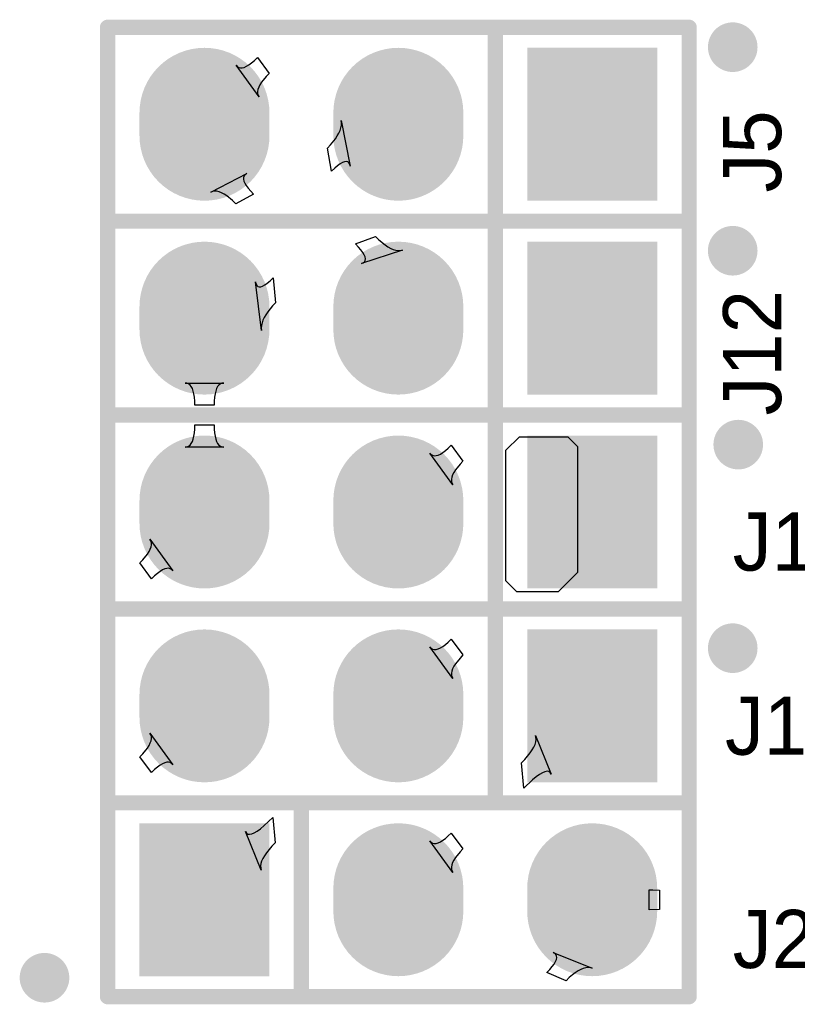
# Model space of a CAD drawing. Header units: millimetres. Extents: x 49.81 to 54.17, y 32.15 to 34.5.
# Tile 3 of 10: x 51.15 to 51.55, y 32.66 to 33.16. Entities that reach past the tile are written whole.
import ezdxf

# ---------------------------------------------------------------- set-up
doc = ezdxf.new("R2010")
doc.units = ezdxf.units.MM
doc.header["$MEASUREMENT"] = 0
for name, color, linetype in [('BottomLayer', 5, 'Continuous'), ('BottomSolder', 6, 'Continuous'), ('MultiLayer', 9, 'Continuous'), ('PadHoleLayer', 156, 'Continuous'), ('TopLayer', 1, 'Continuous'), ('TopOverlay', 2, 'Continuous'), ('TopSolder', 216, 'Continuous')]:
    doc.layers.add(name, color=color, linetype=linetype)

# ---------------------------------------------------------------- blocks, each defined once
blk = doc.blocks.new('SIP_3_2_54_1')
at = {"layer": 'BottomLayer', "const_width": 0.05906}
for points in [[(0, 0.00591), (0, -0.00591)], [(0.1, 0.00591), (0.1, -0.00591)]]:
    blk.add_lwpolyline(points, dxfattribs=at)
at = {"layer": 'BottomLayer', "const_width": 0.02953}
for points in [[(-0.01476, 0.00591, 1), (0.01476, 0.00591, 1)], [(0.08524, 0.00591, 1), (0.11476, 0.00591, 1)], [(-0.01476, -0.00591, 1), (0.01476, -0.00591, 1)], [(0.08524, -0.00591, 1), (0.11476, -0.00591, 1)]]:
    blk.add_lwpolyline(points, format="xyb", close=True, dxfattribs=at)
at = {"layer": 'BottomLayer'}
blk.add_solid([(-0.12953, -0.03543), (-0.07047, -0.03543), (-0.12953, 0.03543), (-0.07047, 0.03543)], dxfattribs=at)
at = {"layer": 'BottomSolder', "const_width": 0.06706}
for points in [[(0, 0.00591), (0, -0.00591)], [(0.1, 0.00591), (0.1, -0.00591)]]:
    blk.add_lwpolyline(points, dxfattribs=at)
at = {"layer": 'BottomSolder', "const_width": 0.03353}
for points in [[(-0.01676, 0.00591, 1), (0.01676, 0.00591, 1)], [(0.08324, 0.00591, 1), (0.11676, 0.00591, 1)], [(-0.01676, -0.00591, 1), (0.01676, -0.00591, 1)], [(0.08324, -0.00591, 1), (0.11676, -0.00591, 1)]]:
    blk.add_lwpolyline(points, format="xyb", close=True, dxfattribs=at)
at = {"layer": 'BottomSolder'}
blk.add_solid([(-0.13353, -0.03943), (-0.06647, -0.03943), (-0.13353, 0.03943), (-0.06647, 0.03943)], dxfattribs=at)
at = {"layer": 'MultiLayer', "const_width": 0.05906}
for points in [[(0, 0.00591), (0, -0.00591)], [(0.1, 0.00591), (0.1, -0.00591)]]:
    blk.add_lwpolyline(points, dxfattribs=at)
at = {"layer": 'MultiLayer', "const_width": 0.02953}
for points in [[(-0.01476, 0.00591, 1), (0.01476, 0.00591, 1)], [(0.08524, 0.00591, 1), (0.11476, 0.00591, 1)], [(-0.01476, -0.00591, 1), (0.01476, -0.00591, 1)], [(0.08524, -0.00591, 1), (0.11476, -0.00591, 1)]]:
    blk.add_lwpolyline(points, format="xyb", close=True, dxfattribs=at)
at = {"layer": 'MultiLayer'}
blk.add_solid([(-0.12953, -0.03543), (-0.07047, -0.03543), (-0.12953, 0.03543), (-0.07047, 0.03543)], dxfattribs=at)
at = {"layer": 'PadHoleLayer', "const_width": 0.01969}
for points in [[(-0.10984, 0, 1), (-0.09016, 0, 1)], [(-0.00984, 0, 1), (0.00984, 0, 1)], [(0.09016, 0, 1), (0.10984, 0, 1)]]:
    blk.add_lwpolyline(points, format="xyb", close=True, dxfattribs=at)
at = {"layer": 'TopLayer', "const_width": 0.05906}
for points in [[(0, 0.00591), (0, -0.00591)], [(0.1, 0.00591), (0.1, -0.00591)]]:
    blk.add_lwpolyline(points, dxfattribs=at)
at = {"layer": 'TopLayer', "const_width": 0.02953}
for points in [[(-0.01476, 0.00591, 1), (0.01476, 0.00591, 1)], [(0.08524, 0.00591, 1), (0.11476, 0.00591, 1)], [(-0.01476, -0.00591, 1), (0.01476, -0.00591, 1)], [(0.08524, -0.00591, 1), (0.11476, -0.00591, 1)]]:
    blk.add_lwpolyline(points, format="xyb", close=True, dxfattribs=at)
at = {"layer": 'TopLayer'}
blk.add_solid([(-0.12953, -0.03543), (-0.07047, -0.03543), (-0.12953, 0.03543), (-0.07047, 0.03543)], dxfattribs=at)
at = {"layer": 'TopOverlay', "const_width": 0.00787}
for points in [[(-0.15, -0.05), (-0.15, 0.05)], [(-0.15, 0.05), (0.15, 0.05)], [(-0.05, -0.05), (-0.05, 0.05)], [(0.15, -0.05), (0.15, 0.05)], [(-0.15, -0.05), (0.15, -0.05)]]:
    blk.add_lwpolyline(points, dxfattribs=at)
at = {"layer": 'TopOverlay'}
for points, const_width in [([(-0.15197, 0.05, 1), (-0.14803, 0.05, 1)], 0.00394), ([(-0.15197, 0.05, 1), (-0.14803, 0.05, 1)], 0.00394), ([(-0.05197, 0.05, 1), (-0.04803, 0.05, 1)], 0.00394), ([(0.14803, 0.05, 1), (0.15197, 0.05, 1)], 0.00394), ([(0.14803, 0.05, 1), (0.15197, 0.05, 1)], 0.00394), ([(-0.1776, -0.04024, 1), (-0.18744, -0.04024, 1)], 0.01575), ([(-0.19138, -0.04024, 1), (-0.1835, -0.04024, 1)], 0.00787), ([(-0.18154, -0.04024, 1), (-0.17366, -0.04024, 1)], 0.00787), ([(-0.15197, -0.05, 1), (-0.14803, -0.05, 1)], 0.00394), ([(-0.15197, -0.05, 1), (-0.14803, -0.05, 1)], 0.00394), ([(-0.05197, -0.05, 1), (-0.04803, -0.05, 1)], 0.00394), ([(0.14803, -0.05, 1), (0.15197, -0.05, 1)], 0.00394), ([(0.14803, -0.05, 1), (0.15197, -0.05, 1)], 0.00394)]:
    blk.add_lwpolyline(points, format="xyb", close=True, dxfattribs=dict(at, const_width=const_width))
at = {"layer": 'TopSolder', "const_width": 0.06706}
for points in [[(0, 0.00591), (0, -0.00591)], [(0.1, 0.00591), (0.1, -0.00591)]]:
    blk.add_lwpolyline(points, dxfattribs=at)
at = {"layer": 'TopSolder', "const_width": 0.03353}
for points in [[(-0.01676, 0.00591, 1), (0.01676, 0.00591, 1)], [(0.08324, 0.00591, 1), (0.11676, 0.00591, 1)], [(-0.01676, -0.00591, 1), (0.01676, -0.00591, 1)], [(0.08324, -0.00591, 1), (0.11676, -0.00591, 1)]]:
    blk.add_lwpolyline(points, format="xyb", close=True, dxfattribs=at)
at = {"layer": 'TopSolder'}
blk.add_solid([(-0.13353, -0.03943), (-0.06647, -0.03943), (-0.13353, 0.03943), (-0.06647, 0.03943)], dxfattribs=at)
blk = doc.blocks.new('SIP_3_2_54_2')
at = {"layer": 'BottomLayer', "const_width": 0.05906}
for points in [[(0, 0.00591), (0, -0.00591)], [(0.1, 0.00591), (0.1, -0.00591)]]:
    blk.add_lwpolyline(points, dxfattribs=at)
at = {"layer": 'BottomLayer', "const_width": 0.02953}
for points in [[(-0.01476, 0.00591, 1), (0.01476, 0.00591, 1)], [(0.08524, 0.00591, 1), (0.11476, 0.00591, 1)], [(-0.01476, -0.00591, 1), (0.01476, -0.00591, 1)], [(0.08524, -0.00591, 1), (0.11476, -0.00591, 1)]]:
    blk.add_lwpolyline(points, format="xyb", close=True, dxfattribs=at)
at = {"layer": 'BottomLayer'}
blk.add_solid([(-0.12953, -0.03543), (-0.07047, -0.03543), (-0.12953, 0.03543), (-0.07047, 0.03543)], dxfattribs=at)
at = {"layer": 'BottomSolder', "const_width": 0.06706}
for points in [[(0, 0.00591), (0, -0.00591)], [(0.1, 0.00591), (0.1, -0.00591)]]:
    blk.add_lwpolyline(points, dxfattribs=at)
at = {"layer": 'BottomSolder', "const_width": 0.03353}
for points in [[(-0.01676, 0.00591, 1), (0.01676, 0.00591, 1)], [(0.08324, 0.00591, 1), (0.11676, 0.00591, 1)], [(-0.01676, -0.00591, 1), (0.01676, -0.00591, 1)], [(0.08324, -0.00591, 1), (0.11676, -0.00591, 1)]]:
    blk.add_lwpolyline(points, format="xyb", close=True, dxfattribs=at)
at = {"layer": 'BottomSolder'}
blk.add_solid([(-0.13353, -0.03943), (-0.06647, -0.03943), (-0.13353, 0.03943), (-0.06647, 0.03943)], dxfattribs=at)
at = {"layer": 'MultiLayer', "const_width": 0.05906}
for points in [[(0, 0.00591), (0, -0.00591)], [(0.1, 0.00591), (0.1, -0.00591)]]:
    blk.add_lwpolyline(points, dxfattribs=at)
at = {"layer": 'MultiLayer', "const_width": 0.02953}
for points in [[(-0.01476, 0.00591, 1), (0.01476, 0.00591, 1)], [(0.08524, 0.00591, 1), (0.11476, 0.00591, 1)], [(-0.01476, -0.00591, 1), (0.01476, -0.00591, 1)], [(0.08524, -0.00591, 1), (0.11476, -0.00591, 1)]]:
    blk.add_lwpolyline(points, format="xyb", close=True, dxfattribs=at)
at = {"layer": 'MultiLayer'}
blk.add_solid([(-0.12953, -0.03543), (-0.07047, -0.03543), (-0.12953, 0.03543), (-0.07047, 0.03543)], dxfattribs=at)
at = {"layer": 'PadHoleLayer', "const_width": 0.01969}
for points in [[(-0.10984, 0, 1), (-0.09016, 0, 1)], [(-0.00984, 0, 1), (0.00984, 0, 1)], [(0.09016, 0, 1), (0.10984, 0, 1)]]:
    blk.add_lwpolyline(points, format="xyb", close=True, dxfattribs=at)
at = {"layer": 'TopLayer', "const_width": 0.05906}
for points in [[(0, 0.00591), (0, -0.00591)], [(0.1, 0.00591), (0.1, -0.00591)]]:
    blk.add_lwpolyline(points, dxfattribs=at)
at = {"layer": 'TopLayer', "const_width": 0.02953}
for points in [[(-0.01476, 0.00591, 1), (0.01476, 0.00591, 1)], [(0.08524, 0.00591, 1), (0.11476, 0.00591, 1)], [(-0.01476, -0.00591, 1), (0.01476, -0.00591, 1)], [(0.08524, -0.00591, 1), (0.11476, -0.00591, 1)]]:
    blk.add_lwpolyline(points, format="xyb", close=True, dxfattribs=at)
at = {"layer": 'TopLayer'}
blk.add_solid([(-0.12953, -0.03543), (-0.07047, -0.03543), (-0.12953, 0.03543), (-0.07047, 0.03543)], dxfattribs=at)
at = {"layer": 'TopOverlay', "const_width": 0.00787}
for points in [[(-0.15, 0.05), (-0.15, -0.05)], [(0.15, 0.05), (-0.15, 0.05)], [(-0.05, 0.05), (-0.05, -0.05)], [(0.15, 0.05), (0.15, -0.05)], [(0.15, -0.05), (-0.15, -0.05)]]:
    blk.add_lwpolyline(points, dxfattribs=at)
at = {"layer": 'TopOverlay'}
for points, const_width in [([(-0.15197, 0.05, 1), (-0.14803, 0.05, 1)], 0.00394), ([(-0.15197, 0.05, 1), (-0.14803, 0.05, 1)], 0.00394), ([(-0.05197, 0.05, 1), (-0.04803, 0.05, 1)], 0.00394), ([(0.14803, 0.05, 1), (0.15197, 0.05, 1)], 0.00394), ([(0.14803, 0.05, 1), (0.15197, 0.05, 1)], 0.00394), ([(-0.16756, -0.03476, 1), (-0.1774, -0.03476, 1)], 0.01575), ([(-0.18134, -0.03476, 1), (-0.17346, -0.03476, 1)], 0.00787), ([(-0.1715, -0.03476, 1), (-0.16362, -0.03476, 1)], 0.00787), ([(-0.15197, -0.05, 1), (-0.14803, -0.05, 1)], 0.00394), ([(-0.15197, -0.05, 1), (-0.14803, -0.05, 1)], 0.00394), ([(-0.05197, -0.05, 1), (-0.04803, -0.05, 1)], 0.00394), ([(0.14803, -0.05, 1), (0.15197, -0.05, 1)], 0.00394), ([(0.14803, -0.05, 1), (0.15197, -0.05, 1)], 0.00394)]:
    blk.add_lwpolyline(points, format="xyb", close=True, dxfattribs=dict(at, const_width=const_width))
at = {"layer": 'TopSolder', "const_width": 0.06706}
for points in [[(0, 0.00591), (0, -0.00591)], [(0.1, 0.00591), (0.1, -0.00591)]]:
    blk.add_lwpolyline(points, dxfattribs=at)
at = {"layer": 'TopSolder', "const_width": 0.03353}
for points in [[(-0.01676, 0.00591, 1), (0.01676, 0.00591, 1)], [(0.08324, 0.00591, 1), (0.11676, 0.00591, 1)], [(-0.01676, -0.00591, 1), (0.01676, -0.00591, 1)], [(0.08324, -0.00591, 1), (0.11676, -0.00591, 1)]]:
    blk.add_lwpolyline(points, format="xyb", close=True, dxfattribs=at)
at = {"layer": 'TopSolder'}
blk.add_solid([(-0.13353, -0.03943), (-0.06647, -0.03943), (-0.13353, 0.03943), (-0.06647, 0.03943)], dxfattribs=at)
blk = doc.blocks.new('SIP_3_2_54_3')
at = {"layer": 'BottomLayer', "const_width": 0.05906}
for points in [[(0, 0.00591), (0, -0.00591)], [(0.1, 0.00591), (0.1, -0.00591)]]:
    blk.add_lwpolyline(points, dxfattribs=at)
at = {"layer": 'BottomLayer', "const_width": 0.02953}
for points in [[(-0.01476, 0.00591, 1), (0.01476, 0.00591, 1)], [(0.08524, 0.00591, 1), (0.11476, 0.00591, 1)], [(-0.01476, -0.00591, 1), (0.01476, -0.00591, 1)], [(0.08524, -0.00591, 1), (0.11476, -0.00591, 1)]]:
    blk.add_lwpolyline(points, format="xyb", close=True, dxfattribs=at)
at = {"layer": 'BottomLayer'}
blk.add_solid([(-0.12953, -0.03543), (-0.07047, -0.03543), (-0.12953, 0.03543), (-0.07047, 0.03543)], dxfattribs=at)
at = {"layer": 'BottomSolder', "const_width": 0.06706}
for points in [[(0, 0.00591), (0, -0.00591)], [(0.1, 0.00591), (0.1, -0.00591)]]:
    blk.add_lwpolyline(points, dxfattribs=at)
at = {"layer": 'BottomSolder', "const_width": 0.03353}
for points in [[(-0.01676, 0.00591, 1), (0.01676, 0.00591, 1)], [(0.08324, 0.00591, 1), (0.11676, 0.00591, 1)], [(-0.01676, -0.00591, 1), (0.01676, -0.00591, 1)], [(0.08324, -0.00591, 1), (0.11676, -0.00591, 1)]]:
    blk.add_lwpolyline(points, format="xyb", close=True, dxfattribs=at)
at = {"layer": 'BottomSolder'}
blk.add_solid([(-0.13353, -0.03943), (-0.06647, -0.03943), (-0.13353, 0.03943), (-0.06647, 0.03943)], dxfattribs=at)
at = {"layer": 'MultiLayer', "const_width": 0.05906}
for points in [[(0, 0.00591), (0, -0.00591)], [(0.1, 0.00591), (0.1, -0.00591)]]:
    blk.add_lwpolyline(points, dxfattribs=at)
at = {"layer": 'MultiLayer', "const_width": 0.02953}
for points in [[(-0.01476, 0.00591, 1), (0.01476, 0.00591, 1)], [(0.08524, 0.00591, 1), (0.11476, 0.00591, 1)], [(-0.01476, -0.00591, 1), (0.01476, -0.00591, 1)], [(0.08524, -0.00591, 1), (0.11476, -0.00591, 1)]]:
    blk.add_lwpolyline(points, format="xyb", close=True, dxfattribs=at)
at = {"layer": 'MultiLayer'}
blk.add_solid([(-0.12953, -0.03543), (-0.07047, -0.03543), (-0.12953, 0.03543), (-0.07047, 0.03543)], dxfattribs=at)
at = {"layer": 'PadHoleLayer', "const_width": 0.01969}
for points in [[(-0.10984, 0, 1), (-0.09016, 0, 1)], [(-0.00984, 0, 1), (0.00984, 0, 1)], [(0.09016, 0, 1), (0.10984, 0, 1)]]:
    blk.add_lwpolyline(points, format="xyb", close=True, dxfattribs=at)
at = {"layer": 'TopLayer', "const_width": 0.05906}
for points in [[(0, 0.00591), (0, -0.00591)], [(0.1, 0.00591), (0.1, -0.00591)]]:
    blk.add_lwpolyline(points, dxfattribs=at)
at = {"layer": 'TopLayer', "const_width": 0.02953}
for points in [[(-0.01476, 0.00591, 1), (0.01476, 0.00591, 1)], [(0.08524, 0.00591, 1), (0.11476, 0.00591, 1)], [(-0.01476, -0.00591, 1), (0.01476, -0.00591, 1)], [(0.08524, -0.00591, 1), (0.11476, -0.00591, 1)]]:
    blk.add_lwpolyline(points, format="xyb", close=True, dxfattribs=at)
at = {"layer": 'TopLayer'}
blk.add_solid([(-0.12953, -0.03543), (-0.07047, -0.03543), (-0.12953, 0.03543), (-0.07047, 0.03543)], dxfattribs=at)
at = {"layer": 'TopOverlay', "const_width": 0.00787}
for points in [[(-0.15, 0.05), (-0.15, -0.05)], [(0.15, 0.05), (-0.15, 0.05)], [(-0.05, 0.05), (-0.05, -0.05)], [(0.15, 0.05), (0.15, -0.05)], [(0.15, -0.05), (-0.15, -0.05)]]:
    blk.add_lwpolyline(points, dxfattribs=at)
at = {"layer": 'TopOverlay'}
for points, const_width in [([(-0.15197, 0.05, 1), (-0.14803, 0.05, 1)], 0.00394), ([(-0.15197, 0.05, 1), (-0.14803, 0.05, 1)], 0.00394), ([(-0.05197, 0.05, 1), (-0.04803, 0.05, 1)], 0.00394), ([(0.14803, 0.05, 1), (0.15197, 0.05, 1)], 0.00394), ([(0.14803, 0.05, 1), (0.15197, 0.05, 1)], 0.00394), ([(-0.16756, -0.03976, 1), (-0.1774, -0.03976, 1)], 0.01575), ([(-0.18134, -0.03976, 1), (-0.17346, -0.03976, 1)], 0.00787), ([(-0.1715, -0.03976, 1), (-0.16362, -0.03976, 1)], 0.00787), ([(-0.15197, -0.05, 1), (-0.14803, -0.05, 1)], 0.00394), ([(-0.15197, -0.05, 1), (-0.14803, -0.05, 1)], 0.00394), ([(-0.05197, -0.05, 1), (-0.04803, -0.05, 1)], 0.00394), ([(0.14803, -0.05, 1), (0.15197, -0.05, 1)], 0.00394), ([(0.14803, -0.05, 1), (0.15197, -0.05, 1)], 0.00394)]:
    blk.add_lwpolyline(points, format="xyb", close=True, dxfattribs=dict(at, const_width=const_width))
at = {"layer": 'TopSolder', "const_width": 0.06706}
for points in [[(0, 0.00591), (0, -0.00591)], [(0.1, 0.00591), (0.1, -0.00591)]]:
    blk.add_lwpolyline(points, dxfattribs=at)
at = {"layer": 'TopSolder', "const_width": 0.03353}
for points in [[(-0.01676, 0.00591, 1), (0.01676, 0.00591, 1)], [(0.08324, 0.00591, 1), (0.11676, 0.00591, 1)], [(-0.01676, -0.00591, 1), (0.01676, -0.00591, 1)], [(0.08324, -0.00591, 1), (0.11676, -0.00591, 1)]]:
    blk.add_lwpolyline(points, format="xyb", close=True, dxfattribs=at)
at = {"layer": 'TopSolder'}
blk.add_solid([(-0.13353, -0.03943), (-0.06647, -0.03943), (-0.13353, 0.03943), (-0.06647, 0.03943)], dxfattribs=at)
blk = doc.blocks.new('SIP_3_2_54_30')
at = {"layer": 'BottomLayer', "const_width": 0.05906}
for points in [[(0, 0.00591), (0, -0.00591)], [(0.1, 0.00591), (0.1, -0.00591)]]:
    blk.add_lwpolyline(points, dxfattribs=at)
at = {"layer": 'BottomLayer', "const_width": 0.02953}
for points in [[(-0.01476, 0.00591, 1), (0.01476, 0.00591, 1)], [(0.08524, 0.00591, 1), (0.11476, 0.00591, 1)], [(-0.01476, -0.00591, 1), (0.01476, -0.00591, 1)], [(0.08524, -0.00591, 1), (0.11476, -0.00591, 1)]]:
    blk.add_lwpolyline(points, format="xyb", close=True, dxfattribs=at)
at = {"layer": 'BottomLayer'}
blk.add_solid([(-0.12953, -0.03543), (-0.07047, -0.03543), (-0.12953, 0.03543), (-0.07047, 0.03543)], dxfattribs=at)
at = {"layer": 'BottomSolder', "const_width": 0.06706}
for points in [[(0, 0.00591), (0, -0.00591)], [(0.1, 0.00591), (0.1, -0.00591)]]:
    blk.add_lwpolyline(points, dxfattribs=at)
at = {"layer": 'BottomSolder', "const_width": 0.03353}
for points in [[(-0.01676, 0.00591, 1), (0.01676, 0.00591, 1)], [(0.08324, 0.00591, 1), (0.11676, 0.00591, 1)], [(-0.01676, -0.00591, 1), (0.01676, -0.00591, 1)], [(0.08324, -0.00591, 1), (0.11676, -0.00591, 1)]]:
    blk.add_lwpolyline(points, format="xyb", close=True, dxfattribs=at)
at = {"layer": 'BottomSolder'}
blk.add_solid([(-0.13353, -0.03943), (-0.06647, -0.03943), (-0.13353, 0.03943), (-0.06647, 0.03943)], dxfattribs=at)
at = {"layer": 'MultiLayer', "const_width": 0.05906}
for points in [[(0, 0.00591), (0, -0.00591)], [(0.1, 0.00591), (0.1, -0.00591)]]:
    blk.add_lwpolyline(points, dxfattribs=at)
at = {"layer": 'MultiLayer', "const_width": 0.02953}
for points in [[(-0.01476, 0.00591, 1), (0.01476, 0.00591, 1)], [(0.08524, 0.00591, 1), (0.11476, 0.00591, 1)], [(-0.01476, -0.00591, 1), (0.01476, -0.00591, 1)], [(0.08524, -0.00591, 1), (0.11476, -0.00591, 1)]]:
    blk.add_lwpolyline(points, format="xyb", close=True, dxfattribs=at)
at = {"layer": 'MultiLayer'}
blk.add_solid([(-0.12953, -0.03543), (-0.07047, -0.03543), (-0.12953, 0.03543), (-0.07047, 0.03543)], dxfattribs=at)
at = {"layer": 'PadHoleLayer', "const_width": 0.01969}
for points in [[(-0.10984, 0, 1), (-0.09016, 0, 1)], [(-0.00984, 0, 1), (0.00984, 0, 1)], [(0.09016, 0, 1), (0.10984, 0, 1)]]:
    blk.add_lwpolyline(points, format="xyb", close=True, dxfattribs=at)
at = {"layer": 'TopLayer', "const_width": 0.05906}
for points in [[(0, 0.00591), (0, -0.00591)], [(0.1, 0.00591), (0.1, -0.00591)]]:
    blk.add_lwpolyline(points, dxfattribs=at)
at = {"layer": 'TopLayer', "const_width": 0.02953}
for points in [[(-0.01476, 0.00591, 1), (0.01476, 0.00591, 1)], [(0.08524, 0.00591, 1), (0.11476, 0.00591, 1)], [(-0.01476, -0.00591, 1), (0.01476, -0.00591, 1)], [(0.08524, -0.00591, 1), (0.11476, -0.00591, 1)]]:
    blk.add_lwpolyline(points, format="xyb", close=True, dxfattribs=at)
at = {"layer": 'TopLayer'}
blk.add_solid([(-0.12953, -0.03543), (-0.07047, -0.03543), (-0.12953, 0.03543), (-0.07047, 0.03543)], dxfattribs=at)
at = {"layer": 'TopOverlay', "const_width": 0.00787}
for points in [[(0.15, 0.05), (-0.15, 0.05)], [(-0.15, 0.05), (-0.15, -0.05)], [(-0.05, 0.05), (-0.05, -0.05)], [(0.15, 0.05), (0.15, -0.05)], [(0.15, -0.05), (-0.15, -0.05)]]:
    blk.add_lwpolyline(points, dxfattribs=at)
at = {"layer": 'TopOverlay'}
for points, const_width in [([(-0.15197, 0.05, 1), (-0.14803, 0.05, 1)], 0.00394), ([(-0.15197, 0.05, 1), (-0.14803, 0.05, 1)], 0.00394), ([(-0.05197, 0.05, 1), (-0.04803, 0.05, 1)], 0.00394), ([(0.14803, 0.05, 1), (0.15197, 0.05, 1)], 0.00394), ([(0.14803, 0.05, 1), (0.15197, 0.05, 1)], 0.00394), ([(-0.17041, -0.03476, 1), (-0.18025, -0.03476, 1)], 0.01575), ([(-0.18419, -0.03476, 1), (-0.17631, -0.03476, 1)], 0.00787), ([(-0.17434, -0.03476, 1), (-0.16647, -0.03476, 1)], 0.00787), ([(-0.15197, -0.05, 1), (-0.14803, -0.05, 1)], 0.00394), ([(-0.15197, -0.05, 1), (-0.14803, -0.05, 1)], 0.00394), ([(-0.05197, -0.05, 1), (-0.04803, -0.05, 1)], 0.00394), ([(0.14803, -0.05, 1), (0.15197, -0.05, 1)], 0.00394), ([(0.14803, -0.05, 1), (0.15197, -0.05, 1)], 0.00394)]:
    blk.add_lwpolyline(points, format="xyb", close=True, dxfattribs=dict(at, const_width=const_width))
at = {"layer": 'TopSolder', "const_width": 0.06706}
for points in [[(0, 0.00591), (0, -0.00591)], [(0.1, 0.00591), (0.1, -0.00591)]]:
    blk.add_lwpolyline(points, dxfattribs=at)
at = {"layer": 'TopSolder', "const_width": 0.03353}
for points in [[(-0.01676, 0.00591, 1), (0.01676, 0.00591, 1)], [(0.08324, 0.00591, 1), (0.11676, 0.00591, 1)], [(-0.01676, -0.00591, 1), (0.01676, -0.00591, 1)], [(0.08324, -0.00591, 1), (0.11676, -0.00591, 1)]]:
    blk.add_lwpolyline(points, format="xyb", close=True, dxfattribs=at)
at = {"layer": 'TopSolder'}
blk.add_solid([(-0.13353, -0.03943), (-0.06647, -0.03943), (-0.13353, 0.03943), (-0.06647, 0.03943)], dxfattribs=at)
blk = doc.blocks.new('SIP_3_2_54_31')
at = {"layer": 'BottomLayer', "const_width": 0.05906}
for points in [[(0, 0.00591), (0, -0.00591)], [(0.1, 0.00591), (0.1, -0.00591)]]:
    blk.add_lwpolyline(points, dxfattribs=at)
at = {"layer": 'BottomLayer', "const_width": 0.02953}
for points in [[(-0.01476, 0.00591, 1), (0.01476, 0.00591, 1)], [(0.08524, 0.00591, 1), (0.11476, 0.00591, 1)], [(-0.01476, -0.00591, 1), (0.01476, -0.00591, 1)], [(0.08524, -0.00591, 1), (0.11476, -0.00591, 1)]]:
    blk.add_lwpolyline(points, format="xyb", close=True, dxfattribs=at)
at = {"layer": 'BottomLayer'}
blk.add_solid([(-0.12953, -0.03543), (-0.07047, -0.03543), (-0.12953, 0.03543), (-0.07047, 0.03543)], dxfattribs=at)
at = {"layer": 'BottomSolder', "const_width": 0.06706}
for points in [[(0, 0.00591), (0, -0.00591)], [(0.1, 0.00591), (0.1, -0.00591)]]:
    blk.add_lwpolyline(points, dxfattribs=at)
at = {"layer": 'BottomSolder', "const_width": 0.03353}
for points in [[(-0.01676, 0.00591, 1), (0.01676, 0.00591, 1)], [(0.08324, 0.00591, 1), (0.11676, 0.00591, 1)], [(-0.01676, -0.00591, 1), (0.01676, -0.00591, 1)], [(0.08324, -0.00591, 1), (0.11676, -0.00591, 1)]]:
    blk.add_lwpolyline(points, format="xyb", close=True, dxfattribs=at)
at = {"layer": 'BottomSolder'}
blk.add_solid([(-0.13353, -0.03943), (-0.06647, -0.03943), (-0.13353, 0.03943), (-0.06647, 0.03943)], dxfattribs=at)
at = {"layer": 'MultiLayer', "const_width": 0.05906}
for points in [[(0, 0.00591), (0, -0.00591)], [(0.1, 0.00591), (0.1, -0.00591)]]:
    blk.add_lwpolyline(points, dxfattribs=at)
at = {"layer": 'MultiLayer', "const_width": 0.02953}
for points in [[(-0.01476, 0.00591, 1), (0.01476, 0.00591, 1)], [(0.08524, 0.00591, 1), (0.11476, 0.00591, 1)], [(-0.01476, -0.00591, 1), (0.01476, -0.00591, 1)], [(0.08524, -0.00591, 1), (0.11476, -0.00591, 1)]]:
    blk.add_lwpolyline(points, format="xyb", close=True, dxfattribs=at)
at = {"layer": 'MultiLayer'}
blk.add_solid([(-0.12953, -0.03543), (-0.07047, -0.03543), (-0.12953, 0.03543), (-0.07047, 0.03543)], dxfattribs=at)
at = {"layer": 'PadHoleLayer', "const_width": 0.01969}
for points in [[(-0.10984, 0, 1), (-0.09016, 0, 1)], [(-0.00984, 0, 1), (0.00984, 0, 1)], [(0.09016, 0, 1), (0.10984, 0, 1)]]:
    blk.add_lwpolyline(points, format="xyb", close=True, dxfattribs=at)
at = {"layer": 'TopLayer', "const_width": 0.05906}
for points in [[(0, 0.00591), (0, -0.00591)], [(0.1, 0.00591), (0.1, -0.00591)]]:
    blk.add_lwpolyline(points, dxfattribs=at)
at = {"layer": 'TopLayer', "const_width": 0.02953}
for points in [[(-0.01476, 0.00591, 1), (0.01476, 0.00591, 1)], [(0.08524, 0.00591, 1), (0.11476, 0.00591, 1)], [(-0.01476, -0.00591, 1), (0.01476, -0.00591, 1)], [(0.08524, -0.00591, 1), (0.11476, -0.00591, 1)]]:
    blk.add_lwpolyline(points, format="xyb", close=True, dxfattribs=at)
at = {"layer": 'TopLayer'}
blk.add_solid([(-0.12953, -0.03543), (-0.07047, -0.03543), (-0.12953, 0.03543), (-0.07047, 0.03543)], dxfattribs=at)
at = {"layer": 'TopOverlay', "const_width": 0.00787}
for points in [[(0.15, 0.05), (-0.15, 0.05)], [(-0.15, 0.05), (-0.15, -0.05)], [(-0.05, 0.05), (-0.05, -0.05)], [(0.15, 0.05), (0.15, -0.05)], [(0.15, -0.05), (-0.15, -0.05)]]:
    blk.add_lwpolyline(points, dxfattribs=at)
at = {"layer": 'TopOverlay'}
for points, const_width in [([(-0.15197, 0.05, 1), (-0.14803, 0.05, 1)], 0.00394), ([(-0.15197, 0.05, 1), (-0.14803, 0.05, 1)], 0.00394), ([(-0.05197, 0.05, 1), (-0.04803, 0.05, 1)], 0.00394), ([(0.14803, 0.05, 1), (0.15197, 0.05, 1)], 0.00394), ([(0.14803, 0.05, 1), (0.15197, 0.05, 1)], 0.00394), ([(-0.16756, -0.02976, 1), (-0.1774, -0.02976, 1)], 0.01575), ([(-0.18134, -0.02976, 1), (-0.17346, -0.02976, 1)], 0.00787), ([(-0.1715, -0.02976, 1), (-0.16362, -0.02976, 1)], 0.00787), ([(-0.15197, -0.05, 1), (-0.14803, -0.05, 1)], 0.00394), ([(-0.15197, -0.05, 1), (-0.14803, -0.05, 1)], 0.00394), ([(-0.05197, -0.05, 1), (-0.04803, -0.05, 1)], 0.00394), ([(0.14803, -0.05, 1), (0.15197, -0.05, 1)], 0.00394), ([(0.14803, -0.05, 1), (0.15197, -0.05, 1)], 0.00394)]:
    blk.add_lwpolyline(points, format="xyb", close=True, dxfattribs=dict(at, const_width=const_width))
at = {"layer": 'TopSolder', "const_width": 0.06706}
for points in [[(0, 0.00591), (0, -0.00591)], [(0.1, 0.00591), (0.1, -0.00591)]]:
    blk.add_lwpolyline(points, dxfattribs=at)
at = {"layer": 'TopSolder', "const_width": 0.03353}
for points in [[(-0.01676, 0.00591, 1), (0.01676, 0.00591, 1)], [(0.08324, 0.00591, 1), (0.11676, 0.00591, 1)], [(-0.01676, -0.00591, 1), (0.01676, -0.00591, 1)], [(0.08324, -0.00591, 1), (0.11676, -0.00591, 1)]]:
    blk.add_lwpolyline(points, format="xyb", close=True, dxfattribs=at)
at = {"layer": 'TopSolder'}
blk.add_solid([(-0.13353, -0.03943), (-0.06647, -0.03943), (-0.13353, 0.03943), (-0.06647, 0.03943)], dxfattribs=at)

msp = doc.modelspace()

# ---------------------------------------------------------------- linework, layer by layer
at = {"layer": 'BottomLayer'}
for p, q in [((51.25075, 33.07413), (51.26935, 33.08368)), ((51.26855, 33.08314), (51.268, 33.08249)), ((51.26935, 33.08368), (51.26855, 33.08314)), ((51.26771, 33.08172), (51.26768, 33.08084)), ((51.26768, 33.08084), (51.2679, 33.07984)), ((51.268, 33.08249), (51.26771, 33.08172)), ((51.2679, 33.07984), (51.26838, 33.07873)), ((51.26838, 33.07873), (51.26911, 33.0775)), ((51.2517, 33.07449), (51.25075, 33.07413)), ((51.25273, 33.07464), (51.2517, 33.07449)), ((51.25384, 33.07458), (51.25273, 33.07464)), ((51.25502, 33.07431), (51.25384, 33.07458)), ((51.25627, 33.07382), (51.25502, 33.07431)), ((51.2576, 33.07312), (51.25627, 33.07382)), ((51.259, 33.07221), (51.2576, 33.07312)), ((51.27286, 33.07312), (51.26365, 33.06818)), ((51.26911, 33.0775), (51.27011, 33.07615)), ((51.27011, 33.07615), (51.27136, 33.07469)), ((51.27136, 33.07469), (51.27286, 33.07312)), ((51.26203, 33.06974), (51.259, 33.07221)), ((51.26365, 33.06818), (51.26203, 33.06974)), ((51.32541, 33.04742), (51.33577, 33.05121)), ((51.33577, 33.05121), (51.33747, 33.04958)), ((51.33747, 33.04958), (51.34066, 33.04695)), ((51.32695, 33.04581), (51.32541, 33.04742)), ((51.32821, 33.04434), (51.32695, 33.04581)), ((51.3292, 33.04299), (51.32821, 33.04434)), ((51.34965, 33.04427), (51.32846, 33.03729)), ((51.32992, 33.04178), (51.3292, 33.04299)), ((51.34066, 33.04695), (51.34215, 33.04594)), ((51.34215, 33.04594), (51.34357, 33.04514)), ((51.34357, 33.04514), (51.34492, 33.04455)), ((51.34492, 33.04455), (51.34621, 33.04417)), ((51.34621, 33.04417), (51.34742, 33.04399)), ((51.34742, 33.04399), (51.34857, 33.04403)), ((51.34857, 33.04403), (51.34965, 33.04427)), ((51.32846, 33.03729), (51.32939, 33.03771)), ((51.32939, 33.03771), (51.33004, 33.03826)), ((51.33036, 33.0407), (51.32992, 33.04178)), ((51.33004, 33.03826), (51.33042, 33.03894)), ((51.33053, 33.03975), (51.33036, 33.0407)), ((51.33042, 33.03894), (51.33053, 33.03975)), ((51.37182, 32.9408), (51.37328, 32.94205)), ((51.37328, 32.94205), (51.37485, 32.94354)), ((51.37485, 32.94354), (51.38084, 32.93539)), ((51.37565, 32.92321), (51.36383, 32.93954)), ((51.36383, 32.93954), (51.36447, 32.93885)), ((51.36447, 32.93885), (51.36521, 32.9384)), ((51.36521, 32.9384), (51.36606, 32.93819)), ((51.36606, 32.93819), (51.367, 32.93822)), ((51.367, 32.93822), (51.36806, 32.9385)), ((51.36806, 32.9385), (51.36921, 32.93902)), ((51.36921, 32.93902), (51.37046, 32.93979)), ((51.37046, 32.93979), (51.37182, 32.9408)), ((51.37696, 32.93088), (51.37611, 32.92954)), ((51.37933, 32.93381), (51.37696, 32.93088)), ((51.38084, 32.93539), (51.37933, 32.93381)), ((51.37507, 32.9271), (51.37488, 32.92601)), ((51.37488, 32.92601), (51.37492, 32.92499)), ((51.37548, 32.92828), (51.37507, 32.9271)), ((51.37611, 32.92954), (51.37548, 32.92828)), ((51.37492, 32.92499), (51.37517, 32.92406)), ((51.37517, 32.92406), (51.37565, 32.92321)), ((51.21987, 32.89422), (51.21939, 32.89507)), ((51.21939, 32.89507), (51.23121, 32.87874)), ((51.21956, 32.89), (51.21997, 32.89118)), ((51.22012, 32.89329), (51.21987, 32.89422)), ((51.21997, 32.89118), (51.22016, 32.89227)), ((51.22016, 32.89227), (51.22012, 32.89329)), ((51.21571, 32.88448), (51.21808, 32.8874)), ((51.21808, 32.8874), (51.21893, 32.88874)), ((51.21893, 32.88874), (51.21956, 32.89)), ((51.2142, 32.88289), (51.21571, 32.88448)), ((51.22019, 32.87474), (51.2142, 32.88289)), ((51.22804, 32.88006), (51.22699, 32.87978)), ((51.22898, 32.88009), (51.22804, 32.88006)), ((51.22983, 32.87989), (51.22898, 32.88009)), ((51.23057, 32.87944), (51.22983, 32.87989)), ((51.22176, 32.87624), (51.22019, 32.87474)), ((51.22322, 32.87749), (51.22176, 32.87624)), ((51.22458, 32.87849), (51.22322, 32.87749)), ((51.22583, 32.87926), (51.22458, 32.87849)), ((51.22699, 32.87978), (51.22583, 32.87926)), ((51.23121, 32.87874), (51.23057, 32.87944)), ((51.37565, 32.82321), (51.36383, 32.83954)), ((51.36383, 32.83954), (51.36447, 32.83885)), ((51.36921, 32.83902), (51.37046, 32.83979)), ((51.37046, 32.83979), (51.37182, 32.8408)), ((51.37182, 32.8408), (51.37328, 32.84205)), ((51.37328, 32.84205), (51.37485, 32.84354)), ((51.37485, 32.84354), (51.38084, 32.83539)), ((51.36447, 32.83885), (51.36521, 32.8384)), ((51.36521, 32.8384), (51.36606, 32.83819)), ((51.36606, 32.83819), (51.367, 32.83822)), ((51.367, 32.83822), (51.36806, 32.8385)), ((51.36806, 32.8385), (51.36921, 32.83902)), ((51.38084, 32.83539), (51.37933, 32.83381)), ((51.37611, 32.82954), (51.37548, 32.82828)), ((51.37696, 32.83088), (51.37611, 32.82954)), ((51.37933, 32.83381), (51.37696, 32.83088)), ((51.37507, 32.8271), (51.37488, 32.82601)), ((51.37488, 32.82601), (51.37492, 32.82499)), ((51.37492, 32.82499), (51.37517, 32.82406)), ((51.37548, 32.82828), (51.37507, 32.8271)), ((51.37517, 32.82406), (51.37565, 32.82321)), ((51.21987, 32.79422), (51.21939, 32.79507)), ((51.21939, 32.79507), (51.23121, 32.77874)), ((51.22012, 32.79329), (51.21987, 32.79422)), ((51.21808, 32.7874), (51.21893, 32.78874)), ((51.21893, 32.78874), (51.21956, 32.79)), ((51.21956, 32.79), (51.21997, 32.79118)), ((51.21997, 32.79118), (51.22016, 32.79227)), ((51.22016, 32.79227), (51.22012, 32.79329)), ((51.2142, 32.78289), (51.21571, 32.78448)), ((51.21571, 32.78448), (51.21808, 32.7874)), ((51.22019, 32.77474), (51.2142, 32.78289)), ((51.22458, 32.77849), (51.22322, 32.77749)), ((51.22583, 32.77926), (51.22458, 32.77849)), ((51.22699, 32.77978), (51.22583, 32.77926)), ((51.22804, 32.78006), (51.22699, 32.77978)), ((51.22898, 32.78009), (51.22804, 32.78006)), ((51.22983, 32.77989), (51.22898, 32.78009)), ((51.23057, 32.77944), (51.22983, 32.77989)), ((51.23121, 32.77874), (51.23057, 32.77944)), ((51.22176, 32.77624), (51.22019, 32.77474)), ((51.22322, 32.77749), (51.22176, 32.77624)), ((51.37328, 32.74205), (51.37485, 32.74354)), ((51.37485, 32.74354), (51.38084, 32.73539)), ((51.37565, 32.72321), (51.36383, 32.73954)), ((51.36383, 32.73954), (51.36447, 32.73885)), ((51.36447, 32.73885), (51.36521, 32.7384)), ((51.36521, 32.7384), (51.36606, 32.73819)), ((51.36606, 32.73819), (51.367, 32.73822)), ((51.367, 32.73822), (51.36806, 32.7385)), ((51.36806, 32.7385), (51.36921, 32.73902)), ((51.36921, 32.73902), (51.37046, 32.73979)), ((51.37046, 32.73979), (51.37182, 32.7408)), ((51.37182, 32.7408), (51.37328, 32.74205)), ((51.37933, 32.73381), (51.37696, 32.73088)), ((51.38084, 32.73539), (51.37933, 32.73381)), ((51.37548, 32.72828), (51.37507, 32.7271)), ((51.37611, 32.72954), (51.37548, 32.72828)), ((51.37696, 32.73088), (51.37611, 32.72954)), ((51.37507, 32.7271), (51.37488, 32.72601)), ((51.37488, 32.72601), (51.37492, 32.72499)), ((51.37492, 32.72499), (51.37517, 32.72406)), ((51.37517, 32.72406), (51.37565, 32.72321)), ((51.47695, 32.70398), (51.47695, 32.71431)), ((51.47695, 32.71431), (51.477, 32.71428)), ((51.477, 32.71428), (51.47716, 32.71425)), ((51.47716, 32.71425), (51.47743, 32.71422)), ((51.47743, 32.71422), (51.47885, 32.71417)), ((51.47885, 32.71417), (51.48224, 32.71414)), ((51.48224, 32.71414), (51.48224, 32.70414)), ((51.48224, 32.70414), (51.47695, 32.70398))]:
    msp.add_line(p, q, dxfattribs=at)
at = {"layer": 'TopLayer'}
for p, q in [((51.27565, 33.12321), (51.26383, 33.13954)), ((51.26383, 33.13954), (51.26447, 33.13885)), ((51.26806, 33.1385), (51.26921, 33.13903)), ((51.26921, 33.13903), (51.27046, 33.13979)), ((51.27046, 33.13979), (51.27182, 33.1408)), ((51.27182, 33.1408), (51.27328, 33.14205)), ((51.27328, 33.14205), (51.27485, 33.14354)), ((51.27485, 33.14354), (51.28084, 33.13539)), ((51.26447, 33.13885), (51.26521, 33.1384)), ((51.26521, 33.1384), (51.26606, 33.13819)), ((51.26606, 33.13819), (51.267, 33.13823)), ((51.267, 33.13823), (51.26806, 33.1385)), ((51.28084, 33.13539), (51.27933, 33.13381)), ((51.27611, 33.12954), (51.27548, 33.12828)), ((51.27696, 33.13088), (51.27611, 33.12954)), ((51.27933, 33.13381), (51.27696, 33.13088)), ((51.27507, 33.12711), (51.27488, 33.12601)), ((51.27488, 33.12601), (51.27492, 33.125)), ((51.27492, 33.125), (51.27517, 33.12406)), ((51.27548, 33.12828), (51.27507, 33.12711)), ((51.27517, 33.12406), (51.27565, 33.12321)), ((51.31793, 33.10731), (51.31817, 33.1086)), ((51.31823, 33.10983), (51.31809, 33.11102)), ((51.31809, 33.11102), (51.32275, 33.08746)), ((51.31817, 33.1086), (51.31823, 33.10983)), ((51.31605, 33.10314), (51.31687, 33.10458)), ((51.31687, 33.10458), (51.31749, 33.10597)), ((51.31749, 33.10597), (51.31793, 33.10731)), ((51.3109, 33.09688), (51.31247, 33.09852)), ((51.31247, 33.09852), (51.31505, 33.10165)), ((51.31505, 33.10165), (51.31605, 33.10314)), ((51.31312, 33.08495), (51.3109, 33.09688)), ((51.31754, 33.08873), (51.31621, 33.08776)), ((51.31872, 33.08941), (51.31754, 33.08873)), ((51.31975, 33.08981), (51.31872, 33.08941)), ((51.32064, 33.08991), (51.31975, 33.08981)), ((51.32139, 33.08973), (51.32064, 33.08991)), ((51.32198, 33.08926), (51.32139, 33.08973)), ((51.32244, 33.0885), (51.32198, 33.08926)), ((51.32275, 33.08746), (51.32244, 33.0885)), ((51.31474, 33.0865), (51.31312, 33.08495)), ((51.31621, 33.08776), (51.31474, 33.0865)), ((51.27691, 33.0028), (51.27384, 33.02794)), ((51.27384, 33.02794), (51.27407, 33.02681)), ((51.27863, 33.02625), (51.27992, 33.02718)), ((51.27992, 33.02718), (51.28136, 33.02841)), ((51.28136, 33.02841), (51.28295, 33.02993)), ((51.28295, 33.02993), (51.28414, 33.01698)), ((51.27407, 33.02681), (51.27445, 33.02599)), ((51.27445, 33.02599), (51.27499, 33.02545)), ((51.27499, 33.02545), (51.27567, 33.02521)), ((51.27567, 33.02521), (51.27651, 33.02526)), ((51.27651, 33.02526), (51.27749, 33.02561)), ((51.27749, 33.02561), (51.27863, 33.02625)), ((51.28013, 33.01234), (51.27915, 33.01087)), ((51.28263, 33.0154), (51.28013, 33.01234)), ((51.28414, 33.01698), (51.28263, 33.0154)), ((51.2777, 33.00804), (51.27724, 33.00668)), ((51.27834, 33.00944), (51.2777, 33.00804)), ((51.27915, 33.01087), (51.27834, 33.00944)), ((51.27695, 33.00535), (51.27684, 33.00406)), ((51.27684, 33.00406), (51.27691, 33.0028)), ((51.27724, 33.00668), (51.27695, 33.00535)), ((51.2385, 32.97554), (51.23756, 32.97565)), ((51.23756, 32.97565), (51.25749, 32.97565)), ((51.23934, 32.97519), (51.2385, 32.97554)), ((51.24009, 32.97462), (51.23934, 32.97519)), ((51.24073, 32.97382), (51.24009, 32.97462)), ((51.24128, 32.97278), (51.24073, 32.97382)), ((51.24173, 32.97152), (51.24128, 32.97278)), ((51.24207, 32.97003), (51.24173, 32.97152)), ((51.25332, 32.97152), (51.25297, 32.97003)), ((51.25376, 32.97278), (51.25332, 32.97152)), ((51.25431, 32.97382), (51.25376, 32.97278)), ((51.25495, 32.97462), (51.25431, 32.97382)), ((51.2557, 32.97519), (51.25495, 32.97462)), ((51.25654, 32.97554), (51.2557, 32.97519)), ((51.25749, 32.97565), (51.25654, 32.97554)), ((51.24232, 32.96831), (51.24207, 32.97003)), ((51.24247, 32.96636), (51.24232, 32.96831)), ((51.24252, 32.96418), (51.24247, 32.96636)), ((51.25257, 32.96636), (51.25252, 32.96418)), ((51.25272, 32.96831), (51.25257, 32.96636)), ((51.25297, 32.97003), (51.25272, 32.96831)), ((51.25252, 32.96418), (51.24252, 32.96418)), ((51.24232, 32.94997), (51.24247, 32.95192)), ((51.24247, 32.95192), (51.24252, 32.9541)), ((51.24252, 32.9541), (51.25252, 32.9541)), ((51.25252, 32.9541), (51.25257, 32.95192)), ((51.25257, 32.95192), (51.25272, 32.94997)), ((51.24128, 32.9455), (51.24173, 32.94676)), ((51.24173, 32.94676), (51.24207, 32.94825)), ((51.24207, 32.94825), (51.24232, 32.94997)), ((51.25272, 32.94997), (51.25297, 32.94825)), ((51.25297, 32.94825), (51.25332, 32.94676)), ((51.25332, 32.94676), (51.25376, 32.9455)), ((51.40299, 32.94099), (51.41, 32.948)), ((51.41, 32.948), (51.435, 32.948)), ((51.435, 32.948), (51.44, 32.943)), ((51.23756, 32.94263), (51.2385, 32.94274)), ((51.25749, 32.94263), (51.23756, 32.94263)), ((51.2385, 32.94274), (51.23934, 32.94309)), ((51.23934, 32.94309), (51.24009, 32.94366)), ((51.24009, 32.94366), (51.24073, 32.94447)), ((51.24073, 32.94447), (51.24128, 32.9455)), ((51.25376, 32.9455), (51.25431, 32.94447)), ((51.25431, 32.94447), (51.25495, 32.94366)), ((51.25495, 32.94366), (51.2557, 32.94309)), ((51.2557, 32.94309), (51.25654, 32.94274)), ((51.25654, 32.94274), (51.25749, 32.94263)), ((51.40299, 32.87362), (51.40299, 32.94099)), ((51.44, 32.943), (51.44, 32.878)), ((51.44, 32.878), (51.43, 32.868)), ((51.40861, 32.868), (51.40299, 32.87362)), ((51.43, 32.868), (51.40861, 32.868)), ((51.41852, 32.79285), (51.41823, 32.79388)), ((51.41823, 32.79388), (51.42635, 32.77395)), ((51.41744, 32.78787), (51.41805, 32.78924)), ((51.41805, 32.78924), (51.41843, 32.79053)), ((51.41843, 32.79053), (51.41859, 32.79173)), ((51.41859, 32.79173), (51.41852, 32.79285)), ((51.41277, 32.78153), (51.41555, 32.78487)), ((51.41555, 32.78487), (51.41661, 32.78641)), ((51.41661, 32.78641), (51.41744, 32.78787)), ((51.41104, 32.77973), (51.41277, 32.78153)), ((51.41221, 32.76676), (51.41104, 32.77973)), ((51.42029, 32.77373), (51.41858, 32.7725)), ((51.42181, 32.77462), (51.42029, 32.77373)), ((51.42312, 32.77517), (51.42181, 32.77462)), ((51.42423, 32.77538), (51.42312, 32.77517)), ((51.42514, 32.77524), (51.42423, 32.77538)), ((51.42585, 32.77477), (51.42514, 32.77524)), ((51.42635, 32.77395), (51.42585, 32.77477)), ((51.41665, 32.77093), (51.41221, 32.76676)), ((51.41858, 32.7725), (51.41665, 32.77093)), ((51.27839, 32.74736), (51.28283, 32.75153)), ((51.28283, 32.75153), (51.284, 32.73855)), ((51.27681, 32.72441), (51.26869, 32.74433)), ((51.26869, 32.74433), (51.2692, 32.74352)), ((51.2692, 32.74352), (51.2699, 32.74304)), ((51.2699, 32.74304), (51.27081, 32.74291)), ((51.27081, 32.74291), (51.27192, 32.74311)), ((51.27192, 32.74311), (51.27323, 32.74366)), ((51.27323, 32.74366), (51.27475, 32.74455)), ((51.27475, 32.74455), (51.27647, 32.74578)), ((51.27647, 32.74578), (51.27839, 32.74736)), ((51.284, 32.73855), (51.28227, 32.73675)), ((51.27949, 32.73341), (51.27843, 32.73187)), ((51.28227, 32.73675), (51.27949, 32.73341)), ((51.27661, 32.72775), (51.27645, 32.72655)), ((51.27699, 32.72904), (51.27661, 32.72775)), ((51.2776, 32.73041), (51.27699, 32.72904)), ((51.27843, 32.73187), (51.2776, 32.73041)), ((51.27645, 32.72655), (51.27652, 32.72544)), ((51.27652, 32.72544), (51.27681, 32.72441)), ((51.42823, 32.68143), (51.42735, 32.6819)), ((51.42735, 32.6819), (51.44746, 32.67381)), ((51.42788, 32.67598), (51.42861, 32.6772)), ((51.42884, 32.68083), (51.42823, 32.68143)), ((51.42861, 32.6772), (51.42907, 32.6783)), ((51.42918, 32.68011), (51.42884, 32.68083)), ((51.42907, 32.6783), (51.42926, 32.67927)), ((51.42926, 32.67927), (51.42918, 32.68011)), ((51.4241, 32.67156), (51.42563, 32.67316)), ((51.42563, 32.67316), (51.42689, 32.67463)), ((51.42689, 32.67463), (51.42788, 32.67598)), ((51.44025, 32.67245), (51.43881, 32.6715)), ((51.44163, 32.6732), (51.44025, 32.67245)), ((51.44293, 32.67374), (51.44163, 32.6732)), ((51.44417, 32.67407), (51.44293, 32.67374)), ((51.44534, 32.67419), (51.44417, 32.67407)), ((51.44643, 32.67411), (51.44534, 32.67419)), ((51.44746, 32.67381), (51.44643, 32.67411)), ((51.43406, 32.66737), (51.4241, 32.67156)), ((51.43571, 32.66896), (51.43406, 32.66737)), ((51.43729, 32.67033), (51.43571, 32.66896)), ((51.43881, 32.6715), (51.43729, 32.67033))]:
    msp.add_line(p, q, dxfattribs=at)

# ---------------------------------------------------------------- block references
for name, p, rotation in [('SIP_3_2_54_3', (51.34752, 33.10914), 180), ('SIP_3_2_54_2', (51.34752, 33.00914), 180), ('SIP_3_2_54_30', (51.34752, 32.90914), 180), ('SIP_3_2_54_31', (51.34752, 32.80914), 180), ('SIP_3_2_54_1', (51.34752, 32.70914), 360)]:
    msp.add_blockref(name, p, dxfattribs=dict(rotation=rotation))

# ---------------------------------------------------------------- texts
at = {"layer": 'TopOverlay'}
for s, p in [('J5', (51.545, 33.07391)), ('J12', (51.545, 32.95891))]:
    msp.add_text(s, height=0.03, rotation=90, dxfattribs=at).set_placement(p)
for s, p in [('J18', (51.52, 32.87891)), ('J17', (51.516, 32.78391)), ('J20', (51.52, 32.67391))]:
    msp.add_text(s, height=0.03, dxfattribs=at).set_placement(p)

doc.saveas('drawing.dxf')
